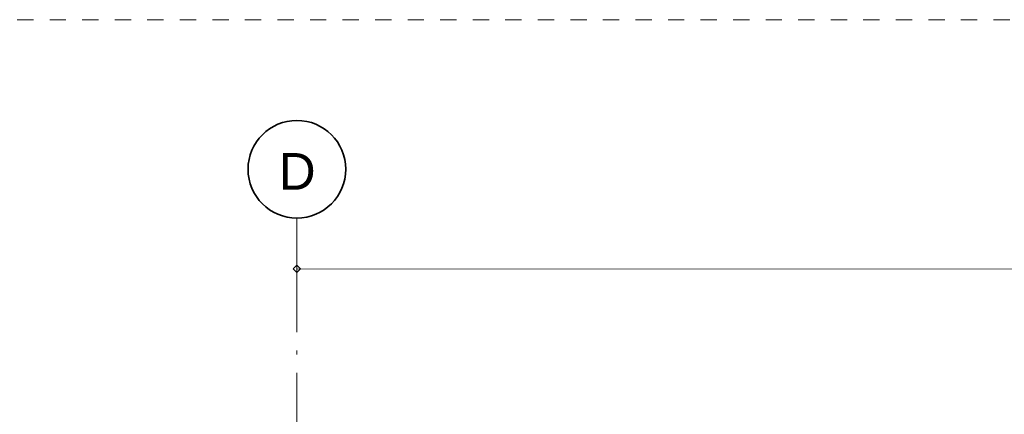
# Model space of a CAD drawing. Extents: x -294884 to 286267, y 0 to 1429765.
# Tile 57 of 178: x -10885 to -4834, y 390511 to 392935. Entities that reach past the tile are written whole.
import ezdxf

# ---------------------------------------------------------------- set-up
doc = ezdxf.new("R2010")
doc.units = 0
doc.header["$MEASUREMENT"] = 0
doc.linetypes.add('DASHDOT', pattern=[1250, 1000, -112.5, 25, -112.5])
doc.linetypes.add('DASHED', pattern=[200, 100, -100])
for name, color, linetype in [('A-0030-STRAMIEN', 1, 'Continuous'), ('A-0038-STR-MAATLIJN', 1, 'Continuous'), ('A-1130-TXT+MT-BE', 1, 'Continuous')]:
    doc.layers.add(name, color=color, linetype=linetype)
doc.dimstyles.new('@D00GM', dxfattribs={"dimtxt": 135, "dimasz": 1, "dimexe": 0.18, "dimexo": 0.0625, "dimgap": 13.5, "dimtad": 1, "dimdec": 0, "dimzin": 0, "dimdsep": 46, "dimtxsty": 'Standard', "dimblk": '^SD00____100_10', "dimcen": 0.09, "dimse1": 1, "dimse2": 1, "dimclrd": 1, "dimadec": 0, "dimazin": 0, "dimtfac": 1, "dimtdec": 4, "dimtmove": 0, "dimatfit": 3, "dimfxl": 0, "dimtolj": 1, "dimtzin": 0, "dimlwd": 13, "dimarcsym": 0})
doc.dimstyles.new('@D03ST', dxfattribs={"dimtxt": 162, "dimasz": 1, "dimexe": 0.18, "dimexo": 0.0625, "dimgap": 16.2, "dimtad": 1, "dimdec": 0, "dimzin": 0, "dimdsep": 46, "dimtxsty": 'Standard', "dimblk": '^SD03____100_10', "dimcen": 0.09, "dimse1": 1, "dimse2": 1, "dimclrd": 1, "dimadec": 0, "dimazin": 0, "dimtfac": 1, "dimtdec": 4, "dimtmove": 0, "dimatfit": 3, "dimfxl": 0, "dimtolj": 1, "dimtzin": 0, "dimlwd": 13, "dimarcsym": 0})

# ---------------------------------------------------------------- blocks, each defined once
blk = doc.blocks.new('*D')
at = {"color": 1, "linetype": 'Continuous', "lineweight": 13}
for points in [[(62927.4, 114664.7), (63143.3, 119960.3)], [(63293.1, 119954.2), (62993.4, 119966.4)], [(79681.8, 118845.4), (79383.3, 118875.5)], [(79498.6, 118522.1), (79532.6, 118860.4)], [(78427, 113303.2), (78957.2, 118576.6)], [(79106.5, 118561.6), (78808, 118591.6)], [(79647.8, 118507.1), (79349.3, 118537.2)], [(79647.8, 118507.1), (79349.3, 118537.2)], [(79148.4, 115039.7), (79498.6, 118522.1)], [(78968.3, 113248.8), (79148.4, 115039.7)], [(79297.6, 115024.7), (78999.1, 115054.7)], [(79297.6, 115024.7), (78999.1, 115054.7)], [(63077.2, 114658.6), (62777.5, 114670.8)], [(78576.2, 113288.2), (78277.7, 113318.2)], [(79117.5, 113233.7), (78819, 113263.8)], [(79117.5, 113233.7), (78819, 113263.8)], [(78934.3, 112910.5), (78968.3, 113248.8)], [(79083.5, 112895.4), (78785, 112925.5)], [(-122397.6, 58428.2), (-122397.8, 58128.2)], [(-117097.6, 58425), (-117097.8, 58125)], [(-117097.7, 58275), (-122397.7, 58278.2)], [(26619.4, -2220), (26619.4, -1920)], [(26619.4, -2220), (26619.4, -1920)], [(31919.4, -2220), (31919.4, -1920)], [(31919.4, -2220), (31919.4, -1920)], [(26619.4, -2070), (31919.4, -2070)], [(26619.4, -2070), (31919.4, -2070)], [(117097.6, -58425), (117097.8, -58125)], [(122397.6, -58428.2), (122397.8, -58128.2)], [(117097.7, -58275), (122397.7, -58278.2)]]:
    blk.add_lwpolyline(points, dxfattribs=at)
at = {"color": 7, "linetype": 'Continuous', "lineweight": 18}
for points in [[(63166.2, 119959.3), (63144.2, 119983.2), (63120.3, 119961.2), (63142.3, 119937.3)], [(79555.5, 118858.1), (79534.9, 118883.3), (79509.7, 118862.7), (79530.3, 118837.6)], [(78980.1, 118574.3), (78959.5, 118599.4), (78934.4, 118578.9), (78954.9, 118553.7)], [(79521.4, 118519.9), (79500.9, 118545), (79475.7, 118524.5), (79496.3, 118499.3)], [(79521.4, 118519.9), (79500.9, 118545), (79475.7, 118524.4), (79496.3, 118499.3)], [(79171.2, 115037.4), (79150.7, 115062.6), (79125.5, 115042), (79146.1, 115016.9)], [(79171.2, 115037.4), (79150.7, 115062.6), (79125.5, 115042), (79146.1, 115016.9)], [(62950.3, 114663.7), (62928.3, 114687.6), (62904.4, 114665.6), (62926.4, 114641.7)], [(78449.8, 113300.9), (78429.2, 113326.1), (78404.1, 113305.5), (78424.7, 113280.3)], [(78991.1, 113246.5), (78970.6, 113271.6), (78945.4, 113251), (78966, 113225.9)], [(78991.1, 113246.4), (78970.6, 113271.6), (78945.4, 113251), (78966, 113225.9)], [(78957.1, 112908.2), (78936.6, 112933.3), (78911.4, 112912.8), (78932, 112887.6)], [(-122397.7, 58301.2), (-122420.6, 58278.2), (-122397.7, 58255.2), (-122374.7, 58278.2)], [(-117097.6, 58298), (-117120.6, 58275), (-117097.7, 58252), (-117074.7, 58275)], [(26619.4, -2093), (26642.4, -2070), (26619.4, -2047), (26596.4, -2070)], [(26619.4, -2093), (26642.4, -2070), (26619.4, -2047), (26596.4, -2070)], [(31919.4, -2093), (31942.4, -2070), (31919.4, -2047), (31896.4, -2070)], [(31919.4, -2093), (31942.4, -2070), (31919.4, -2047), (31896.4, -2070)], [(117097.7, -58297.9), (117120.7, -58275), (117097.7, -58252), (117074.7, -58274.9)], [(122397.7, -58301.1), (122420.7, -58278.2), (122397.7, -58255.2), (122374.7, -58278.2)]]:
    blk.add_lwpolyline(points, close=True, dxfattribs=at)
at = {"layer": 'A-0030-STRAMIEN', "color": 1, "linetype": 'Continuous', "lineweight": 13}
for points in [[(140965.3, 109469.2), (140670.3, 109523.7)], [(139855.2, 104284.6), (140817.8, 109496.5)], [(140002.7, 104257.4), (139707.7, 104311.9)], [(150193.4, -2165.7), (150193.4, -1865.7)], [(155493.3, -2165.7), (155493.3, -1865.7)], [(150193.4, -2015.7), (155493.3, -2015.7)], [(162026.6, -30781.6), (162026.6, -31081.6)], [(167326.6, -30781.6), (167326.6, -31081.6)], [(167326.6, -30931.6), (162026.6, -30931.6)]]:
    blk.add_lwpolyline(points, dxfattribs=at)
at = {"layer": 'A-0030-STRAMIEN', "color": 7, "linetype": 'Continuous', "lineweight": 18}
for points in [[(140840.4, 109492.3), (140822, 109519.1), (140795.2, 109500.6), (140813.7, 109473.9)], [(139877.8, 104280.5), (139859.4, 104307.2), (139832.6, 104288.8), (139851, 104262)], [(150193.4, -2038.6), (150216.3, -2015.7), (150193.4, -1992.7), (150170.4, -2015.7)], [(155493.3, -2038.6), (155516.3, -2015.7), (155493.3, -1992.7), (155470.4, -2015.7)], [(162026.6, -30908.6), (162003.7, -30931.6), (162026.6, -30954.6), (162049.6, -30931.6)], [(167326.6, -30908.6), (167303.6, -30931.6), (167326.6, -30954.6), (167349.6, -30931.6)]]:
    blk.add_lwpolyline(points, close=True, dxfattribs=at)
at = {"layer": 'A-0038-STR-MAATLIJN', "color": 1, "linetype": 'Continuous', "lineweight": 13}
for points in [[(54211.3, 116190.9), (54774, 129790.5)], [(54923.8, 129784.3), (54624.1, 129796.7)], [(95379.1, 122682.6), (95080.3, 122709.5)], [(93530.9, 103791.7), (95229.7, 122696)], [(54361.1, 116184.7), (54061.4, 116197.1)], [(134880.8, 116129.2), (134585.7, 116183.7)], [(132938.7, 106440.8), (134733.2, 116156.4)], [(140522.8, 109551), (141512.2, 114907.9)], [(141659.8, 114880.6), (141364.8, 114935.1)], [(139715.9, 105182), (140522.8, 109551)], [(140670.3, 109523.7), (140375.3, 109578.2)], [(140670.3, 109523.7), (140375.3, 109578.2)], [(133086.2, 106413.5), (132791.2, 106468)], [(139560.2, 104339.1), (139715.9, 105182)], [(139863.4, 105154.7), (139568.4, 105209.2)], [(139863.4, 105154.7), (139568.4, 105209.2)], [(139707.7, 104311.9), (139412.7, 104366.4)], [(93680.3, 103778.3), (93381.5, 103805.2)], [(58982, 102620.9), (58994.4, 102920.7)], [(58988.2, 102770.8), (64710.9, 102534)], [(64704.7, 102384.1), (64717.1, 102683.9)], [(136364.3, 96015.1), (136418.8, 96310.1)], [(136391.6, 96162.6), (141959.7, 95134.2)], [(141932.5, 94986.6), (141987, 95281.7)], [(98403.6, 84547.9), (98430.4, 84846.7)], [(98417, 84697.3), (105364.5, 84073)], [(105351, 83923.6), (105377.9, 84222.4)], [(41370, -1148.3), (41370, -1448.3)], [(99054.7, -1148), (99054.7, -1448)], [(151050.5, -1420), (151050.5, -1120)], [(160940.9, -1420), (160940.9, -1120)], [(27758.8, -1150.9), (27758.8, -1450.9)], [(80074.3, -1151.6), (80074.4, -1451.6)], [(151050.5, -1270), (160940.9, -1270)], [(41370, -1298.3), (27758.8, -1300.9)], [(99054.7, -1298), (80074.4, -1301.6)], [(150193.4, -1865.7), (150193.4, -1565.7)], [(151050.5, -1865.7), (151050.5, -1565.7)], [(151050.5, -1865.7), (151050.5, -1565.7)], [(155493.3, -1865.7), (155493.3, -1565.7)], [(155493.3, -1865.7), (155493.3, -1565.7)], [(160940.9, -1865.7), (160940.9, -1565.7)], [(163921.3, -1933), (163921.3, -1633)], [(167496.2, -1933), (167496.2, -1633)], [(150193.4, -1715.7), (151050.5, -1715.7)], [(151050.5, -1715.7), (155493.3, -1715.7)], [(155493.3, -1715.7), (160940.9, -1715.7)], [(85620, -2081.2), (85620, -1781.2)], [(85620, -2081.2), (85620, -1781.2)], [(163921.3, -1783), (167496.2, -1783)], [(87964.4, -2761.2), (87964.4, -2461.2)], [(89764.4, -2761.2), (89764.4, -2461.2)], [(89764.4, -2761.2), (89764.4, -2461.2)], [(93264.4, -2761.2), (93264.4, -2461.2)], [(87964.4, -2611.2), (89764.4, -2611.2)], [(89764.4, -2611.2), (93264.4, -2611.2)], [(16418.8, -29459.1), (16418.8, -29759.1)], [(30029.6, -29461.8), (30029.5, -29761.8)], [(85800.9, -29491), (85800.9, -29791)], [(104780.8, -29494.7), (104780.8, -29794.7)], [(16418.8, -29609.1), (30029.6, -29611.8)], [(85800.9, -29641), (104780.8, -29644.7)], [(156589.4, -30203.3), (156589.4, -29903.3)], [(166469.5, -30203.3), (166469.5, -29903.3)], [(166469.5, -30053.3), (156589.4, -30053.3)], [(91591.1, -30906.7), (91591.1, -30606.7)], [(95091.1, -30906.7), (95091.1, -30606.7)], [(95091.1, -30906.7), (95091.1, -30606.7)], [(96891.1, -30906.7), (96891.1, -30606.7)], [(95091.1, -30756.7), (91591.1, -30756.7)], [(96891.1, -30756.7), (95091.1, -30756.7)]]:
    blk.add_lwpolyline(points, dxfattribs=at)
at = {"layer": 'A-0038-STR-MAATLIJN', "color": 7, "linetype": 'Continuous', "lineweight": 18}
for points in [[(54796.9, 129789.5), (54774.9, 129813.4), (54751, 129791.4), (54773, 129767.5)], [(95252.6, 122694), (95231.8, 122718.9), (95206.8, 122698.1), (95227.7, 122673.2)], [(54234.2, 116190), (54212.2, 116213.9), (54188.3, 116191.9), (54210.3, 116168)], [(134755.8, 116152.3), (134737.4, 116179), (134710.6, 116160.6), (134729.1, 116133.9)], [(141534.8, 114903.7), (141516.4, 114930.5), (141489.7, 114912), (141508.1, 114885.3)], [(140545.4, 109546.8), (140527, 109573.6), (140500.2, 109555.1), (140518.7, 109528.4)], [(140545.4, 109546.8), (140527, 109573.6), (140500.2, 109555.1), (140518.7, 109528.4)], [(132961.3, 106436.6), (132942.9, 106463.4), (132916.1, 106444.9), (132934.5, 106418.2)], [(139738.5, 105177.8), (139720, 105204.6), (139693.3, 105186.1), (139711.7, 105159.4)], [(139738.5, 105177.8), (139720, 105204.6), (139693.3, 105186.1), (139711.7, 105159.4)], [(139582.8, 104335), (139564.4, 104361.7), (139537.6, 104343.3), (139556, 104316.5)], [(93553.8, 103789.7), (93533, 103814.6), (93508, 103793.8), (93528.9, 103768.8)], [(58987.2, 102747.8), (59011.1, 102769.8), (58989.1, 102793.8), (58965.2, 102771.7)], [(64710, 102511), (64733.9, 102533.1), (64711.9, 102557), (64687.9, 102535)], [(136387.4, 96140), (136414.2, 96158.5), (136395.8, 96185.2), (136369, 96166.8)], [(141955.6, 95111.6), (141982.3, 95130), (141963.9, 95156.8), (141937.1, 95138.3)], [(98414.9, 84674.4), (98439.9, 84695.2), (98419.1, 84720.2), (98394.1, 84699.3)], [(105362.4, 84050.1), (105387.3, 84070.9), (105366.5, 84095.9), (105341.6, 84075)], [(151050.5, -1293), (151073.4, -1270), (151050.5, -1247), (151027.5, -1270)], [(160940.9, -1293), (160963.8, -1270), (160940.9, -1247), (160917.9, -1270)], [(27758.8, -1277.9), (27735.8, -1300.9), (27758.8, -1323.9), (27781.8, -1300.9)], [(41370, -1275.3), (41347, -1298.3), (41370, -1321.3), (41393, -1298.3)], [(80074.4, -1278.7), (80051.4, -1301.6), (80074.4, -1324.6), (80097.4, -1301.6)], [(99054.7, -1275), (99031.7, -1298), (99054.7, -1321), (99077.7, -1298)], [(150193.4, -1738.6), (150216.3, -1715.7), (150193.4, -1692.7), (150170.4, -1715.7)], [(151050.5, -1738.6), (151073.4, -1715.7), (151050.5, -1692.7), (151027.5, -1715.7)], [(151050.5, -1738.6), (151073.4, -1715.7), (151050.5, -1692.7), (151027.5, -1715.7)], [(155493.3, -1738.6), (155516.3, -1715.7), (155493.3, -1692.7), (155470.4, -1715.7)], [(155493.3, -1738.6), (155516.3, -1715.7), (155493.3, -1692.7), (155470.4, -1715.7)], [(160940.9, -1738.6), (160963.8, -1715.7), (160940.9, -1692.7), (160917.9, -1715.7)], [(163921.3, -1806), (163944.3, -1783), (163921.3, -1760), (163898.3, -1783)], [(167496.2, -1806), (167519.2, -1783), (167496.2, -1760), (167473.2, -1783)], [(85620, -1954.2), (85643, -1931.2), (85620, -1908.3), (85597, -1931.2)], [(85620, -1954.2), (85643, -1931.2), (85620, -1908.3), (85597, -1931.2)], [(87964.4, -2634.2), (87987.4, -2611.2), (87964.4, -2588.3), (87941.4, -2611.2)], [(89764.4, -2634.2), (89787.4, -2611.2), (89764.4, -2588.3), (89741.4, -2611.2)], [(89764.4, -2634.2), (89787.4, -2611.2), (89764.4, -2588.3), (89741.4, -2611.2)], [(93264.4, -2634.2), (93287.4, -2611.2), (93264.4, -2588.3), (93241.4, -2611.2)], [(16418.8, -29586.2), (16441.8, -29609.1), (16418.8, -29632.1), (16395.8, -29609.1)], [(30029.6, -29588.8), (30052.5, -29611.8), (30029.6, -29634.7), (30006.6, -29611.8)], [(85800.9, -29618), (85823.9, -29641), (85800.9, -29664), (85777.9, -29641)], [(104780.8, -29621.7), (104803.8, -29644.7), (104780.8, -29667.6), (104757.8, -29644.7)], [(156589.4, -30076.3), (156566.4, -30053.3), (156589.4, -30030.3), (156612.3, -30053.3)], [(166469.5, -30076.3), (166446.5, -30053.3), (166469.5, -30030.3), (166492.5, -30053.3)], [(91591.1, -30779.7), (91568.1, -30756.7), (91591.1, -30733.8), (91614.1, -30756.7)], [(95091.1, -30779.7), (95068.1, -30756.7), (95091.1, -30733.8), (95114.1, -30756.7)], [(95091.1, -30779.7), (95068.1, -30756.7), (95091.1, -30733.8), (95114.1, -30756.7)], [(96891.1, -30779.7), (96868.1, -30756.7), (96891.1, -30733.8), (96914.1, -30756.7)]]:
    blk.add_lwpolyline(points, close=True, dxfattribs=at)
at = {"layer": 'A-0038-STR-MAATLIJN', "color": 1, "linetype": 'Continuous'}
blk.add_point((85620, -1931.2), dxfattribs=at)
at = {"layer": 'A-1130-TXT+MT-BE', "color": 1, "linetype": 'Continuous', "lineweight": 13}
for points in [[(62773.6, 119975.1), (63159.8, 129448.5)], [(63309.7, 129442.4), (63009.9, 129454.6)], [(62604.1, 115818.2), (62773.6, 119975.1)], [(62923.4, 119969), (62623.7, 119981.2)], [(62923.4, 119969), (62623.7, 119981.2)], [(62754, 115812.1), (62454.2, 115824.3)], [(62754, 115812.1), (62454.2, 115824.3)], [(62557.6, 114678.7), (62604.1, 115818.2)], [(62707.5, 114672.6), (62407.8, 114684.9)], [(-131878.8, 58063.9), (-131879, 57763.9)], [(-122397.5, 58058.2), (-122397.7, 57758.2)], [(-122397.5, 58058.2), (-122397.7, 57758.2)], [(-118237.2, 58055.7), (-118237.4, 57755.7)], [(-118237.2, 58055.7), (-118237.4, 57755.7)], [(-117096.8, 58055), (-117097, 57755)], [(-122397.6, 57908.2), (-131878.9, 57913.9)], [(-118237.3, 57905.7), (-122397.6, 57908.2)], [(-117096.9, 57905), (-118237.3, 57905.7)], [(26618.4, -1850), (26618.4, -1550)], [(27758.8, -1850), (27758.8, -1550)], [(27758.8, -1850), (27758.8, -1550)], [(31919.2, -1850), (31919.2, -1550)], [(31919.2, -1850), (31919.2, -1550)], [(41400.4, -1850), (41400.4, -1550)], [(26618.4, -1700), (27758.8, -1700)], [(27758.8, -1700), (31919.2, -1700)], [(31919.2, -1700), (41400.4, -1700)], [(25452.1, -30819.7), (25452.1, -30519.7)], [(30752.1, -30819.7), (30752.1, -30519.7)], [(25452.1, -30669.7), (30752.1, -30669.7)], [(71109.5, -33871.4), (70809.5, -33871.4)], [(70959.5, -34871.4), (70959.5, -33871.4)], [(115190, -33871.4), (114890, -33871.4)], [(115040, -34871.4), (115040, -33871.4)], [(71109.5, -34871.4), (70809.5, -34871.4)], [(115190, -34871.4), (114890, -34871.4)], [(117096.8, -58055), (117097, -57755)], [(118237.2, -58055.7), (118237.4, -57755.7)], [(118237.2, -58055.7), (118237.4, -57755.7)], [(122397.6, -58058.2), (122397.8, -57758.2)], [(122397.6, -58058.2), (122397.8, -57758.2)], [(131878.8, -58063.9), (131879, -57763.9)], [(117096.9, -57905), (118237.3, -57905.7)], [(118237.3, -57905.7), (122397.7, -57908.2)], [(122397.7, -57908.2), (131878.9, -57913.9)]]:
    blk.add_lwpolyline(points, dxfattribs=at)
at = {"layer": 'A-1130-TXT+MT-BE', "color": 7, "linetype": 'Continuous', "lineweight": 18}
for points in [[(63182.8, 129447.5), (63160.7, 129471.4), (63136.8, 129449.4), (63158.9, 129425.5)], [(62796.5, 119974.2), (62774.5, 119998.1), (62750.6, 119976), (62772.6, 119952.1)], [(62796.5, 119974.2), (62774.5, 119998.1), (62750.6, 119976), (62772.6, 119952.1)], [(62627, 115817.3), (62605, 115841.2), (62581.1, 115819.1), (62603.1, 115795.2)], [(62627, 115817.3), (62605, 115841.2), (62581.1, 115819.1), (62603.1, 115795.2)], [(62580.6, 114677.8), (62558.6, 114701.7), (62534.7, 114679.7), (62556.7, 114655.8)], [(-131878.9, 57936.9), (-131901.9, 57913.9), (-131878.9, 57891), (-131855.9, 57913.9)], [(-122397.6, 57931.2), (-122420.6, 57908.2), (-122397.7, 57885.2), (-122374.7, 57908.2)], [(-122397.6, 57931.2), (-122420.6, 57908.2), (-122397.7, 57885.2), (-122374.7, 57908.2)], [(-118237.3, 57928.7), (-118260.3, 57905.7), (-118237.3, 57882.7), (-118214.3, 57905.7)], [(-118237.3, 57928.7), (-118260.3, 57905.7), (-118237.3, 57882.7), (-118214.3, 57905.7)], [(-117096.9, 57928), (-117119.9, 57905), (-117096.9, 57882), (-117073.9, 57905)], [(26618.4, -1723), (26641.4, -1700), (26618.4, -1677), (26595.4, -1700)], [(27758.8, -1723), (27781.8, -1700), (27758.8, -1677), (27735.8, -1700)], [(27758.8, -1723), (27781.8, -1700), (27758.8, -1677), (27735.8, -1700)], [(31919.2, -1723), (31942.2, -1700), (31919.2, -1677), (31896.2, -1700)], [(31919.2, -1723), (31942.2, -1700), (31919.2, -1677), (31896.2, -1700)], [(41400.4, -1723), (41423.4, -1700), (41400.4, -1677), (41377.4, -1700)], [(25452.1, -30692.7), (25475.1, -30669.7), (25452.1, -30646.7), (25429.2, -30669.7)], [(30752.1, -30692.7), (30775.1, -30669.7), (30752.1, -30646.7), (30729.2, -30669.7)], [(70982.5, -33871.4), (70959.5, -33848.4), (70936.5, -33871.4), (70959.5, -33894.4)], [(115063, -33871.4), (115040, -33848.4), (115017, -33871.4), (115040, -33894.4)], [(70982.5, -34871.4), (70959.5, -34848.4), (70936.5, -34871.4), (70959.5, -34894.4)], [(115063, -34871.4), (115040, -34848.4), (115017, -34871.4), (115040, -34894.4)], [(117096.9, -57927.9), (117119.9, -57905), (117096.9, -57882), (117073.9, -57904.9)], [(118237.3, -57928.6), (118260.3, -57905.7), (118237.3, -57882.7), (118214.3, -57905.6)], [(118237.3, -57928.6), (118260.3, -57905.7), (118237.3, -57882.7), (118214.3, -57905.6)], [(122397.6, -57931.1), (122420.6, -57908.2), (122397.7, -57885.2), (122374.7, -57908.2)], [(122397.6, -57931.1), (122420.6, -57908.2), (122397.7, -57885.2), (122374.7, -57908.2)], [(131878.9, -57936.9), (131901.9, -57913.9), (131878.9, -57890.9), (131855.9, -57913.9)]]:
    blk.add_lwpolyline(points, close=True, dxfattribs=at)
at = {"color": 7, "linetype": 'Continuous', "char_height": 135, "attachment_point": 7, "line_spacing_factor": 0.933333}
for s, insert, rotation in [('{\\fArial|b0|i0|c12|p0;340}', (79442.9, 118543.1), 84.25823), ('{\\fArial|b0|i0|c12|p0;5300}', (62969.5, 117108.7), 87.66537), ('{\\fArial|b0|i0|c12|p0;3500}', (79245.6, 116581.5), 84.25768), ('{\\fArial|b0|i0|c12|p0;5300}', (78614.2, 115740.4), 84.25768), ('{\\fArial|b0|i0|c12|p0;1800}', (78980.5, 113944.8), 84.25768), ('{\\fArial|b0|i0|c12|p0;340}', (78878.6, 112931.4), 84.25823), ('{\\fArial|b0|i0|c12|p0;5300}', (-119953.9, 58369.2), 359.96536), ('{\\fArial|b0|i0|c12|p0;5300}', (119541.5, -58218.9), 359.96537)]:
    blk.add_mtext(s, dxfattribs=dict(at, insert=insert, rotation=rotation))
at = {"color": 7, "linetype": 'Continuous', "insert": (29063.2, -2012.5), "char_height": 135, "attachment_point": 7, "line_spacing_factor": 0.933333}
blk.add_mtext('{\\fArial|b0|i0|c12|p0;5300}', dxfattribs=at)
blk.add_mtext('{\\fArial|b0|i0|c12|p0;5300}', dxfattribs=at)
at = {"layer": 'A-0030-STRAMIEN', "color": 7, "linetype": 'Continuous', "insert": (140223.7, 106659.7), "char_height": 162, "attachment_point": 7, "rotation": 79.5354, "line_spacing_factor": 0.933333}
blk.add_mtext('{\\fArial|b0|i0|c12|p0;5300}', dxfattribs=at)
at = {"layer": 'A-0030-STRAMIEN', "color": 7, "linetype": 'Continuous', "char_height": 162, "attachment_point": 7, "line_spacing_factor": 0.933333}
for insert in [(152595.9, -1946.7), (164429.1, -30820.7)]:
    blk.add_mtext('{\\fArial|b0|i0|c12|p0;5300}', dxfattribs=dict(at, insert=insert))
at = {"layer": 'A-0038-STR-MAATLIJN', "color": 7, "linetype": 'Continuous', "char_height": 162, "attachment_point": 7, "line_spacing_factor": 0.933333}
for s, insert, rotation in [('{\\fArial|b0|i0|c12|p0;13611}', (54410.9, 122684.4), 87.63068), ('{\\fArial|b0|i0|c12|p0;18980}', (94283.9, 112941.9), 84.86502), ('{\\fArial|b0|i0|c12|p0;5448}', (140904.7, 111998.6), 79.5354), ('{\\fArial|b0|i0|c12|p0;9880}', (133723.2, 111067.8), 79.53505), ('{\\fArial|b0|i0|c12|p0;4443}', (140006.5, 107135.6), 79.5354), ('{\\fArial|b0|i0|c12|p0;857}', (139536.5, 104590.5), 79.5354), ('{\\fArial|b0|i0|c12|p0;5728}', (61605.1, 102731.6), 357.63068), ('{\\fArial|b0|i0|c12|p0;5662}', (138944.8, 95761.2), 349.53505), ('{\\fArial|b0|i0|c12|p0;6975}', (101650.4, 84476), 354.86502), ('{\\fArial|b0|i0|c12|p0;13611}', (34255, -1188.7), 0.01102), ('{\\fArial|b0|i0|c12|p0;18980}', (89255.1, -1188.9), 0.01102), ('{\\fArial|b0|i0|c12|p0;9890}', (155748.2, -1201), 0), ('{\\fArial|b0|i0|c12|p0;13611}', (22914.8, -29499.5), 359.98898), ('{\\fArial|b0|i0|c12|p0;18980}', (94981.5, -29531.8), 359.98898), ('{\\fArial|b0|i0|c12|p0;9880}', (161282, -29984.3), 360)]:
    blk.add_mtext(s, dxfattribs=dict(at, insert=insert, rotation=rotation))
for s, insert in [('{\\fArial|b0|i0|c12|p0;857}', (150436.3, -1646.7)), ('{\\fArial|b0|i0|c12|p0;4443}', (153024.4, -1646.7)), ('{\\fArial|b0|i0|c12|p0;5448}', (157969.6, -1646.7)), ('{\\fArial|b0|i0|c12|p0;3575}', (165461.3, -1714)), ('{\\fArial|b0|i0|c12|p0;1800}', (88616.9, -2542.2)), ('{\\fArial|b0|i0|c12|p0;3500}', (91266.9, -2542.2)), ('{\\fArial|b0|i0|c12|p0;3500}', (93093.6, -30687.7)), ('{\\fArial|b0|i0|c12|p0;1800}', (95743.6, -30687.7))]:
    blk.add_mtext(s, dxfattribs=dict(at, insert=insert))
at = {"layer": 'A-1130-TXT+MT-BE', "color": 7, "linetype": 'Continuous', "char_height": 135, "attachment_point": 7, "line_spacing_factor": 0.933333}
for s, insert, rotation in [('{\\fArial|b0|i0|c12|p0;9481}', (62900.8, 124508.1), 87.66535), ('{\\fArial|b0|i0|c12|p0;4160}', (62623, 117692.9), 87.66535), ('{\\fArial|b0|i0|c12|p0;1140}', (62515, 115044.7), 87.66535), ('{\\fArial|b0|i0|c12|p0;9481}', (-127344.5, 58003.6), 359.96534), ('{\\fArial|b0|i0|c12|p0;4160}', (-120523.7, 57999.5), 359.96534), ('{\\fArial|b0|i0|c12|p0;1140}', (-117873.3, 57997.9), 359.96534), ('{\\fArial|b0|i0|c12|p0;1140}', (26982.4, -1642.5), 359.99998), ('{\\fArial|b0|i0|c12|p0;4160}', (29632.8, -1642.5), 359.99998), ('{\\fArial|b0|i0|c12|p0;9481}', (36453.6, -1642.5), 359.99998), ('{\\fArial|b0|i0|c12|p0;1000}', (70902, -34577.6), 90), ('{\\fArial|b0|i0|c12|p0;1000}', (114982.5, -34577.6), 90), ('{\\fArial|b0|i0|c12|p0;1140}', (117460.9, -57847.7), 359.96535), ('{\\fArial|b0|i0|c12|p0;4160}', (120111.3, -57849.3), 359.96535), ('{\\fArial|b0|i0|c12|p0;9481}', (126932.1, -57853.4), 359.96535)]:
    blk.add_mtext(s, dxfattribs=dict(at, insert=insert, rotation=rotation))
at = {"layer": 'A-1130-TXT+MT-BE', "color": 7, "linetype": 'Continuous', "insert": (27895.9, -30612.2), "char_height": 135, "attachment_point": 7, "line_spacing_factor": 0.933333}
blk.add_mtext('{\\fArial|b0|i0|c12|p0;5300}', dxfattribs=at)
blk = doc.blocks.new('^SD00____100_10')
at = {"layer": 'A-1130-TXT+MT-BE', "color": 1, "linetype": 'Continuous', "lineweight": 13}
blk.add_lwpolyline([(0, -150), (0, 150)], dxfattribs=at)
at = {"layer": 'A-1130-TXT+MT-BE', "color": 7, "linetype": 'Continuous', "lineweight": 18}
blk.add_lwpolyline([(0, -23), (23, 0), (0, 23), (-23, 0)], close=True, dxfattribs=at)
blk = doc.blocks.new('^SD03____100_10')
at = {"layer": 'A-0038-STR-MAATLIJN', "color": 1, "linetype": 'Continuous', "lineweight": 13}
blk.add_lwpolyline([(0, -150), (0, 150)], dxfattribs=at)
at = {"layer": 'A-0038-STR-MAATLIJN', "color": 7, "linetype": 'Continuous', "lineweight": 18}
blk.add_lwpolyline([(0, -23), (23, 0), (0, 23), (-23, 0)], close=True, dxfattribs=at)
blk = doc.blocks.new('M-NIEUW_132')
at = {"color": 7, "linetype": 'DASHED', "lineweight": 0}
blk.add_lwpolyline([(66481.7, -39111), (66481.7, -28111), (123481.7, -28111), (123481.7, -39111)], close=True, dxfattribs=at)
at = {"layer": 'A-0030-STRAMIEN', "color": 1, "linetype": 'DASHDOT', "lineweight": 13}
blk.add_lwpolyline([(85800.9, -29029.9), (85800.9, -39111)], dxfattribs=at)
at = {"layer": 'A-0038-STR-MAATLIJN', "color": 7, "linetype": 'Continuous'}
for base, p1, p2, middle in [((95091.1, -30756.7), (96891.1, -30756.7), (95091.1, -30756.7), (95991.1, -30756.7)), ((91591.1, -30756.7), (95091.1, -30756.7), (91591.1, -30756.7), (93341.1, -30756.7))]:
    dim = blk.add_linear_dim(base=base, p1=p1, p2=p2, angle=180, dimstyle='@D03ST', override={"dimpost": '{\\fArial|b0|i0|c12|p0;<>}'}, dxfattribs=at)
    dim.commit()
    dim.dimension.update_dxf_attribs({"geometry": '*D', "text_midpoint": middle})
at = {"layer": 'A-1130-TXT+MT-BE', "color": 7, "linetype": 'Continuous'}
for base, p1, p2, middle in [((115040, -33871.4), (115040, -34871.4), (115040, -33871.4), (115040, -34371.4)), ((70959.5, -33871.4), (70959.5, -34871.4), (70959.5, -33871.4), (70959.5, -34371.4))]:
    dim = blk.add_linear_dim(base=base, p1=p1, p2=p2, angle=90, dimstyle='@D00GM', override={"dimpost": '{\\fArial|b0|i0|c12|p0;<>}'}, dxfattribs=at)
    dim.commit()
    dim.dimension.update_dxf_attribs({"geometry": '*D', "text_midpoint": middle})
at = {"linetype": 'Continuous'}
blk.add_wipeout([(85800.9, -28729.9), (85832.3, -28731.5), (85863.3, -28736.4), (85893.6, -28744.6), (85922.9, -28755.8), (85950.9, -28770.1), (85977.2, -28787.2), (86001.6, -28806.9), (86023.9, -28829.2), (86043.6, -28853.6), (86060.7, -28879.9), (86075, -28907.9), (86086.2, -28937.2), (86094.4, -28967.5), (86099.3, -28998.5), (86100.9, -29029.9), (86099.3, -29061.2), (86094.4, -29092.3), (86086.2, -29122.6), (86075, -29151.9), (86060.7, -29179.9), (86043.6, -29206.2), (86023.9, -29230.6), (86001.6, -29252.8), (85977.2, -29272.6), (85950.9, -29289.7), (85922.9, -29304), (85893.6, -29315.2), (85863.3, -29323.3), (85832.3, -29328.2), (85800.9, -29329.9), (85769.5, -29328.2), (85738.5, -29323.3), (85708.2, -29315.2), (85678.9, -29304), (85650.9, -29289.7), (85624.6, -29272.6), (85600.2, -29252.8), (85578, -29230.6), (85558.2, -29206.2), (85541.1, -29179.9), (85526.8, -29151.9), (85515.6, -29122.6), (85507.5, -29092.3), (85502.5, -29061.2), (85500.9, -29029.9), (85502.5, -28998.5), (85507.5, -28967.5), (85515.6, -28937.2), (85526.8, -28907.9), (85541.1, -28879.9), (85558.2, -28853.6), (85578, -28829.2), (85600.2, -28806.9), (85624.6, -28787.2), (85650.9, -28770.1), (85678.9, -28755.8), (85708.2, -28744.6), (85738.5, -28736.4), (85769.5, -28731.5)], dxfattribs=at).dxf.layer = 'A-0030-STRAMIEN'
at = {"layer": 'A-0030-STRAMIEN', "color": 4, "linetype": 'Continuous', "lineweight": 35}
blk.add_circle((85800.9, -29029.9), 300, dxfattribs=at)
at = {"layer": 'A-0030-STRAMIEN', "color": 7, "linetype": 'Continuous', "insert": (85689.2, -29154.9), "char_height": 225, "attachment_point": 7, "line_spacing_factor": 1.333333}
blk.add_mtext('{\\fArial|b0|i0|c12|p0;D}', dxfattribs=at)
at = {"layer": 'A-0038-STR-MAATLIJN', "color": 7, "linetype": 'Continuous'}
dim = blk.add_linear_dim(base=(104780.8, -29644.7), p1=(85800.9, -29643), p2=(104780.8, -29643), angle=359.98898, dimstyle='@D03ST', override={"dimpost": '{\\fArial|b0|i0|c12|p0;<>}'}, dxfattribs=at)
dim.commit()
dim.dimension.update_dxf_attribs({"geometry": '*D', "text_midpoint": (95290.8, -29642.8)})

msp = doc.modelspace()

# ---------------------------------------------------------------- block references
msp.add_blockref('M-NIEUW_132', (-94982, 421046))

doc.saveas('drawing.dxf')
